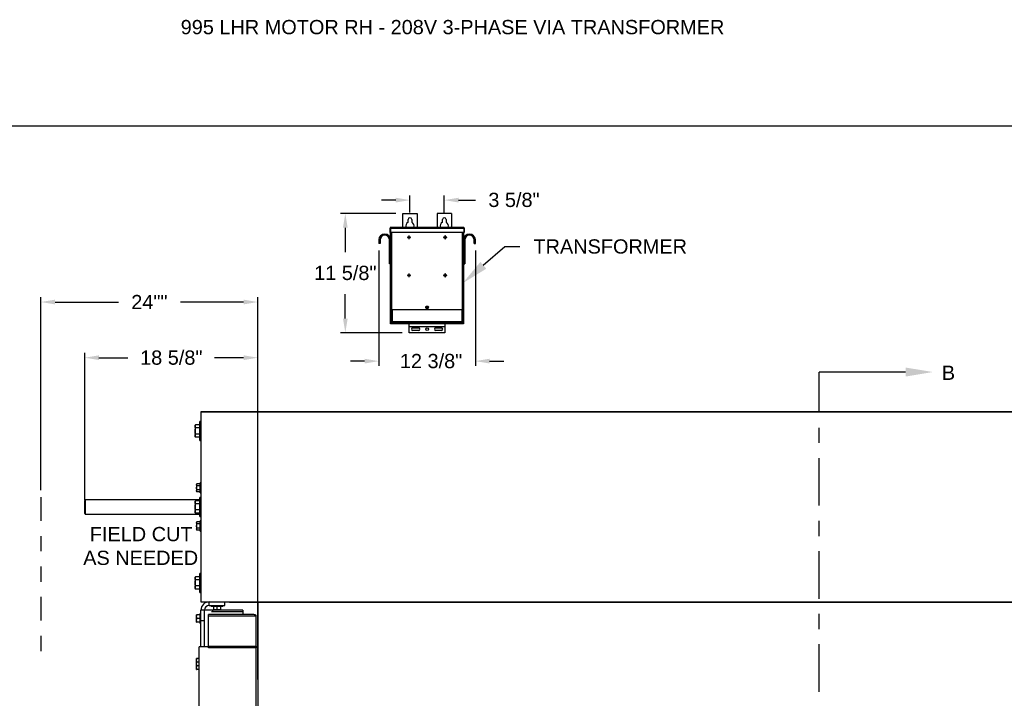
# Model space of a CAD drawing. Header units: inches. Extents: x 144.9 to 238.4, y 214.8 to 247.7.
# Tile 14 of 256: x 151.4 to 157.9, y 223.7 to 228.2. Entities that reach past the tile are written whole.
import ezdxf
from ezdxf import colors
from ezdxf.entities.mleader import LeaderData, LeaderLine
from ezdxf.math import Vec2, Vec3

# ---------------------------------------------------------------- set-up
doc = ezdxf.new("R2010")
doc.units = ezdxf.units.IN
doc.header["$LTSCALE"] = 0.25
doc.header["$MEASUREMENT"] = 0
doc.linetypes.add('CENTER', pattern=[2, 1.25, -0.25, 0.25, -0.25])
doc.linetypes.add('PHANTOM2', pattern=[1.25, 0.625, -0.125, 0.125, -0.125, 0.125, -0.125])
for name, color, linetype in [('208V 1-PHASE 60HZ VIA TRANSFORMER (190-207 RANGE)', 4, 'Continuous'), ('ANNOTATIONS', 1, 'Continuous'), ('HIDDEN', 6, 'PHANTOM2'), ('MOTOR RH', 7, 'Continuous'), ('SECTION CUTS', 6, 'CENTER')]:
    doc.layers.add(name, color=color, linetype=linetype)
doc.styles.add('ARIAL', font='arial.ttf', dxfattribs={"height": 0.09375})
doc.styles.get("Standard").update_dxf_attribs({"font": 'romans.shx'})
doc.dimstyles.new('STANDARD$0', dxfattribs={"dimtxt": 0.09375, "dimasz": 0.09375, "dimexe": 0.03125, "dimexo": 0.046875, "dimgap": 0.09, "dimtad": 0, "dimtih": 1, "dimtoh": 1, "dimdec": 4, "dimzin": 0, "dimdsep": 46, "dimtxsty": 'ARIAL', "dimcen": 0.09, "dimadec": 0, "dimazin": 0, "dimtfac": 1, "dimtdec": 4, "dimtofl": 0, "dimtmove": 0, "dimatfit": 1, "dimfxl": 1, "dimtolj": 1, "dimtzin": 0, "dimarcsym": 0})

# ---------------------------------------------------------------- blocks, each defined once
blk = doc.blocks.new('*D80')
at = {"layer": 'ANNOTATIONS', "color": 0, "lineweight": -2, "transparency": 16777216}
for p, q in [((151.8379, 225.0328), (151.8379, 225.9991)), ((152.9785, 223.8494), (152.9785, 225.9991)), ((151.9316, 225.9678), (152.1231, 225.9678)), ((152.8847, 225.9678), (152.6933, 225.9678))]:
    blk.add_line(p, q, dxfattribs=at)
at = {"layer": 'ANNOTATIONS', "color": 0, "transparency": 16777216}
for points in [[(151.9316, 225.9834), (151.9316, 225.9522), (151.8379, 225.9678)], [(152.8847, 225.9834), (152.8847, 225.9522), (152.9785, 225.9678)]]:
    blk.add_solid(points, dxfattribs=at)
at = {"layer": 'defpoints', "color": 0, "transparency": 16777216}
for p in [(151.8379, 225.9678), (151.8379, 224.9859), (152.9785, 223.8025)]:
    blk.add_point(p, dxfattribs=at)
at = {"layer": 'ANNOTATIONS', "color": 0, "transparency": 16777216, "insert": (152.4082, 225.9678), "char_height": 0.09375, "attachment_point": 5, "style": 'ARIAL'}
blk.add_mtext('\\A1;18 5/8"', dxfattribs=at)
blk = doc.blocks.new('*D82')
at = {"layer": 'ANNOTATIONS', "color": 0, "lineweight": -2, "transparency": 16777216}
for p, q in [((151.5495, 225.0968), (151.5495, 226.3654)), ((151.6433, 226.3342), (152.0597, 226.3342)), ((152.8847, 226.3342), (152.4683, 226.3342)), ((152.9785, 223.8494), (152.9785, 226.3654))]:
    blk.add_line(p, q, dxfattribs=at)
at = {"layer": 'ANNOTATIONS', "color": 0, "transparency": 16777216}
for points in [[(151.6433, 226.3498), (151.6433, 226.3185), (151.5495, 226.3342)], [(152.8847, 226.3498), (152.8847, 226.3185), (152.9785, 226.3342)]]:
    blk.add_solid(points, dxfattribs=at)
at = {"layer": 'defpoints', "color": 0, "transparency": 16777216}
for p in [(152.9785, 226.3342), (151.5495, 225.0499), (152.9785, 223.8025)]:
    blk.add_point(p, dxfattribs=at)
at = {"layer": 'ANNOTATIONS', "color": 0, "transparency": 16777216, "insert": (152.264, 226.3342), "char_height": 0.09375, "attachment_point": 5, "style": 'ARIAL'}
blk.add_mtext('\\A1;24""', dxfattribs=at)
blk = doc.blocks.new('*D119')
at = {"layer": 'ANNOTATIONS', "color": 0, "lineweight": -2, "transparency": 16777216}
for p, q in [((153.8859, 226.9166), (153.523, 226.9166)), ((153.5543, 226.8228), (153.5543, 226.6627)), ((153.5543, 226.2257), (153.5543, 226.3858)), ((153.9289, 226.132), (153.523, 226.132))]:
    blk.add_line(p, q, dxfattribs=at)
at = {"layer": 'ANNOTATIONS', "color": 0, "transparency": 16777216}
for points in [[(153.5387, 226.8228), (153.5699, 226.8228), (153.5543, 226.9166)], [(153.5387, 226.2257), (153.5699, 226.2257), (153.5543, 226.132)]]:
    blk.add_solid(points, dxfattribs=at)
at = {"layer": 'defpoints', "color": 0, "transparency": 16777216}
for p in [(153.9328, 226.9166), (153.5543, 226.132), (153.9758, 226.132)]:
    blk.add_point(p, dxfattribs=at)
at = {"layer": 'ANNOTATIONS', "color": 0, "transparency": 16777216, "insert": (153.5543, 226.5727), "char_height": 0.09375, "attachment_point": 2, "style": 'ARIAL'}
blk.add_mtext('\\A1;11 5/8"', dxfattribs=at)
blk = doc.blocks.new('*D120')
at = {"layer": 'ANNOTATIONS', "color": 0, "lineweight": -2, "transparency": 16777216}
for p, q in [((153.9797, 226.9244), (153.9797, 227.0361)), ((154.2062, 226.9244), (154.2062, 227.0361)), ((153.8859, 227.0049), (153.7922, 227.0049)), ((154.3, 227.0049), (154.412, 227.0049))]:
    blk.add_line(p, q, dxfattribs=at)
at = {"layer": 'ANNOTATIONS', "color": 0, "transparency": 16777216}
for points in [[(153.8859, 227.0205), (153.8859, 226.9892), (153.9797, 227.0049)], [(154.3, 227.0205), (154.3, 226.9892), (154.2062, 227.0049)]]:
    blk.add_solid(points, dxfattribs=at)
at = {"layer": 'defpoints', "color": 0, "transparency": 16777216}
for p in [(154.2062, 227.0049), (153.9797, 226.8775), (154.2062, 226.8775)]:
    blk.add_point(p, dxfattribs=at)
at = {"layer": 'ANNOTATIONS', "color": 0, "transparency": 16777216, "insert": (154.665, 227.0534), "char_height": 0.09375, "attachment_point": 2, "style": 'ARIAL'}
blk.add_mtext('\\A1;3 5/8"', dxfattribs=at)
blk = doc.blocks.new('*D121')
at = {"layer": 'ANNOTATIONS', "color": 0, "lineweight": -2, "transparency": 16777216}
for p, q in [((153.7752, 226.6725), (153.7752, 225.9139)), ((154.4107, 226.6725), (154.4107, 225.9139)), ((153.6815, 225.9452), (153.5877, 225.9452)), ((154.5044, 225.9452), (154.5982, 225.9452))]:
    blk.add_line(p, q, dxfattribs=at)
at = {"layer": 'ANNOTATIONS', "color": 0, "transparency": 16777216}
for points in [[(153.6815, 225.9608), (153.6815, 225.9296), (153.7752, 225.9452)], [(154.5044, 225.9608), (154.5044, 225.9296), (154.4107, 225.9452)]]:
    blk.add_solid(points, dxfattribs=at)
at = {"layer": 'defpoints', "color": 0, "transparency": 16777216}
for p in [(153.7752, 226.7194), (154.4107, 226.7194), (154.4107, 225.9452)]:
    blk.add_point(p, dxfattribs=at)
at = {"layer": 'ANNOTATIONS', "color": 0, "transparency": 16777216, "insert": (154.1191, 225.9452), "char_height": 0.09375, "attachment_point": 5, "style": 'ARIAL'}
blk.add_mtext('\\A1;12 3/8"', dxfattribs=at)

msp = doc.modelspace()

# ---------------------------------------------------------------- linework, layer by layer
at = {"layer": '208V 1-PHASE 60HZ VIA TRANSFORMER (190-207 RANGE)'}
for p, q in [((153.93281, 226.91657), (154.02656, 226.91657)), ((153.93281, 226.82581), (153.93281, 226.91657)), ((154.02656, 226.91657), (154.02656, 226.82581)), ((154.25312, 226.91657), (154.15937, 226.91657)), ((154.15937, 226.91657), (154.15937, 226.82581)), ((154.25312, 226.91657), (154.25312, 226.82581)), ((153.85273, 226.82148), (153.85273, 226.82193)), ((153.8549, 226.82581), (154.33103, 226.82581)), ((153.96796, 226.85924), (153.96796, 226.87751)), ((153.9914, 226.87751), (153.9914, 226.85924)), ((154.19453, 226.85924), (154.19453, 226.87751)), ((154.21796, 226.87751), (154.21796, 226.85924)), ((154.3332, 226.82193), (154.3332, 226.82148)), ((153.84879, 226.81969), (153.85178, 226.81969)), ((153.84879, 226.7926), (153.84879, 226.81969)), ((153.85178, 226.7926), (153.84879, 226.7926)), ((153.85178, 226.81969), (153.85178, 226.7926)), ((153.85222, 226.81969), (154.33371, 226.81969)), ((153.85222, 226.81969), (153.85222, 226.7926)), ((154.33371, 226.7926), (153.85222, 226.7926)), ((153.85273, 226.19001), (153.85273, 226.7926)), ((153.85884, 226.7926), (153.85884, 226.28376)), ((153.97233, 226.76181), (153.9636, 226.76181)), ((153.9636, 226.76181), (153.9636, 226.75883)), ((153.9636, 226.75883), (153.97233, 226.75883)), ((153.97233, 226.77054), (153.97233, 226.76181)), ((153.97532, 226.77054), (153.97233, 226.77054)), ((153.97233, 226.75883), (153.97233, 226.75009)), ((153.97532, 226.76181), (153.97532, 226.77054)), ((153.98405, 226.76181), (153.97532, 226.76181)), ((153.97532, 226.75009), (153.97532, 226.75883)), ((153.97532, 226.75883), (153.98405, 226.75883)), ((153.98405, 226.75883), (153.98405, 226.76181)), ((154.21061, 226.76181), (154.20188, 226.76181)), ((154.20188, 226.76181), (154.20188, 226.75883)), ((154.20188, 226.75883), (154.21061, 226.75883)), ((154.2136, 226.77054), (154.21061, 226.77054)), ((154.21061, 226.77054), (154.21061, 226.76181)), ((154.21061, 226.75883), (154.21061, 226.75009)), ((154.2136, 226.76181), (154.2136, 226.77054)), ((154.22233, 226.76181), (154.2136, 226.76181)), ((154.2136, 226.75883), (154.22233, 226.75883)), ((154.2136, 226.75009), (154.2136, 226.75883)), ((154.22233, 226.75883), (154.22233, 226.76181)), ((154.32709, 226.28376), (154.32709, 226.7926)), ((154.3332, 226.7926), (154.3332, 226.19001)), ((154.33371, 226.81969), (154.33371, 226.7926)), ((154.33714, 226.81969), (154.33415, 226.81969)), ((154.33415, 226.81969), (154.33415, 226.7926)), ((154.33415, 226.7926), (154.33714, 226.7926)), ((154.33714, 226.81969), (154.33714, 226.7926)), ((153.7827, 226.74313), (153.77523, 226.74313)), ((153.77523, 226.74313), (153.77523, 226.71938)), ((153.7827, 226.71938), (153.77523, 226.71938)), ((153.7827, 226.74313), (153.7827, 226.71938)), ((153.84525, 226.58657), (153.84525, 226.74313)), ((153.84525, 226.74313), (153.85273, 226.74313)), ((153.97233, 226.75009), (153.97532, 226.75009)), ((154.21061, 226.75009), (154.2136, 226.75009)), ((154.34067, 226.74313), (154.3332, 226.74313)), ((154.34067, 226.74313), (154.34067, 226.58657)), ((154.40322, 226.74313), (154.4107, 226.74313)), ((154.40322, 226.71938), (154.40322, 226.74313)), ((154.40322, 226.71938), (154.4107, 226.71938)), ((154.4107, 226.71938), (154.4107, 226.74313)), ((153.85273, 226.58657), (153.84525, 226.58657)), ((154.3332, 226.58657), (154.34067, 226.58657)), ((153.97233, 226.51119), (153.9636, 226.51119)), ((153.9636, 226.51119), (153.9636, 226.5082)), ((153.9636, 226.5082), (153.97233, 226.5082)), ((153.97532, 226.51992), (153.97233, 226.51992)), ((153.97233, 226.51992), (153.97233, 226.51119)), ((153.97233, 226.5082), (153.97233, 226.49947)), ((153.97233, 226.49947), (153.97532, 226.49947)), ((153.97532, 226.51119), (153.97532, 226.51992)), ((153.98405, 226.51119), (153.97532, 226.51119)), ((153.97532, 226.49947), (153.97532, 226.5082)), ((153.97532, 226.5082), (153.98405, 226.5082)), ((153.98405, 226.5082), (153.98405, 226.51119)), ((154.21061, 226.51119), (154.20188, 226.51119)), ((154.20188, 226.51119), (154.20188, 226.5082)), ((154.20188, 226.5082), (154.21061, 226.5082)), ((154.21061, 226.51992), (154.21061, 226.51119)), ((154.2136, 226.51992), (154.21061, 226.51992)), ((154.21061, 226.5082), (154.21061, 226.49947)), ((154.21061, 226.49947), (154.2136, 226.49947)), ((154.2136, 226.51119), (154.2136, 226.51992)), ((154.22233, 226.51119), (154.2136, 226.51119)), ((154.2136, 226.49947), (154.2136, 226.5082)), ((154.2136, 226.5082), (154.22233, 226.5082)), ((154.22233, 226.5082), (154.22233, 226.51119)), ((154.09882, 226.30524), (154.0871, 226.30524)), ((154.3332, 226.28376), (153.85273, 226.28376)), ((153.85572, 226.28376), (153.85572, 226.19001)), ((153.85572, 226.27836), (153.85798, 226.27836)), ((153.85798, 226.28376), (153.85798, 226.20621)), ((153.8619, 226.28376), (153.8619, 226.20621)), ((154.0871, 226.29352), (154.09882, 226.29352)), ((154.32403, 226.20621), (154.32403, 226.28376)), ((154.32795, 226.20621), (154.32795, 226.28376)), ((154.32795, 226.27836), (154.33021, 226.27836)), ((154.33021, 226.19001), (154.33021, 226.28376)), ((153.85273, 226.20563), (153.85572, 226.20563)), ((154.3332, 226.19001), (153.85273, 226.19001)), ((153.85798, 226.20621), (154.32795, 226.20621)), ((153.85859, 226.20188), (153.85859, 226.20423)), ((153.85884, 226.19001), (153.85884, 226.20047)), ((153.85953, 226.20316), (153.85953, 226.20188)), ((153.86096, 226.20228), (153.86096, 226.20621)), ((153.86096, 226.20228), (154.32496, 226.20228)), ((153.86265, 226.19876), (153.86265, 226.19782)), ((153.86265, 226.19876), (154.32328, 226.19876)), ((153.86265, 226.19782), (154.32328, 226.19782)), ((153.88831, 226.20228), (153.88831, 226.19876)), ((153.94694, 226.20188), (153.88831, 226.20188)), ((153.92741, 226.20174), (153.92741, 226.19876)), ((153.92741, 226.20174), (154.03977, 226.20174)), ((153.94694, 226.20228), (153.94694, 226.20174)), ((153.97578, 226.13196), (153.97578, 226.19001)), ((154.21015, 226.17179), (153.97578, 226.17179)), ((153.98359, 226.20228), (153.98359, 226.19876)), ((154.02024, 226.20174), (154.02024, 226.20228)), ((154.16569, 226.20188), (154.02024, 226.20188)), ((154.03977, 226.19876), (154.03977, 226.20174)), ((154.14616, 226.20174), (154.14616, 226.19876)), ((154.14616, 226.20174), (154.25852, 226.20174)), ((154.16569, 226.20228), (154.16569, 226.20174)), ((154.20234, 226.20228), (154.20234, 226.19876)), ((154.21015, 226.19001), (154.21015, 226.13196)), ((154.23899, 226.20174), (154.23899, 226.20228)), ((154.29762, 226.20188), (154.23899, 226.20188)), ((154.25852, 226.19876), (154.25852, 226.20174)), ((154.29762, 226.19876), (154.29762, 226.20228)), ((154.30195, 226.20228), (154.30195, 226.19876)), ((154.30195, 226.19782), (154.30195, 226.19001)), ((154.32328, 226.19876), (154.32328, 226.19782)), ((154.32496, 226.20621), (154.32496, 226.20228)), ((154.3264, 226.20316), (154.3264, 226.20188)), ((154.32709, 226.20047), (154.32709, 226.19001)), ((154.32734, 226.20188), (154.32734, 226.20423)), ((154.33021, 226.20563), (154.3332, 226.20563)), ((154.21015, 226.1709), (153.97578, 226.1709)), ((154.21015, 226.13196), (153.97578, 226.13196)), ((153.99921, 226.16419), (154.03632, 226.16419)), ((154.03632, 226.14661), (153.99921, 226.14661)), ((154.1496, 226.16419), (154.18671, 226.16419)), ((154.18671, 226.14661), (154.1496, 226.14661))]:
    msp.add_line(p, q, dxfattribs=at)
for centre, radius in [((154.09296, 226.29938), 0.00586), ((154.09296, 226.1554), 0.00879)]:
    msp.add_circle(centre, radius, dxfattribs=at)
for centre, radius, start, end in [((153.97968, 226.87751), 0.01172, 0, 180), ((154.20625, 226.87751), 0.01172, 0, 180), ((153.97968, 226.83454), 0.02734, 115.376934, 198.621435), ((153.97968, 226.83454), 0.02734, 341.378539, 64.623033), ((154.20625, 226.83454), 0.02734, 115.376934, 198.621435), ((154.20625, 226.83454), 0.02734, 341.378539, 64.623033), ((153.81398, 226.74313), 0.03875, 0, 180), ((153.81398, 226.74313), 0.03128, 0, 180), ((154.37195, 226.74313), 0.03875, 0, 180), ((154.37195, 226.74313), 0.03127, 0, 180), ((154.0871, 226.29938), 0.00586, 90, 270), ((154.09882, 226.29938), 0.00586, 270, 90), ((153.86265, 226.20188), 0.00406, 180, 270), ((153.86265, 226.20188), 0.00313, 180, 270), ((154.32328, 226.20188), 0.00313, 270, 0), ((154.32328, 226.20188), 0.00406, 270, 0), ((153.99921, 226.1554), 0.00879, 90, 270), ((154.03632, 226.1554), 0.00879, 270, 90), ((154.1496, 226.1554), 0.00879, 90, 270), ((154.18671, 226.1554), 0.00879, 270, 90)]:
    msp.add_arc(centre, radius, start, end, dxfattribs=at)
for points, knots in [([(153.8549, 226.82581), (153.8541, 226.82581), (153.8533, 226.82565), (153.85182, 226.82504), (153.85115, 226.82458), (153.85001, 226.82345), (153.84956, 226.82277), (153.84895, 226.82129), (153.84879, 226.82049), (153.84879, 226.81969)], [0, 0, 0, 0, 0.25, 0.25, 0.5, 0.5, 0.75, 0.75, 1, 1, 1, 1]), ([(153.85289, 226.82204), (153.85282, 226.82199), (153.85241, 226.82173), (153.85193, 226.8209), (153.85183, 226.8201), (153.85178, 226.81969)], [0, 0, 0, 0, 0.0891638, 0.5445851, 1, 1, 1, 1]), ([(153.85222, 226.81969), (153.85244, 226.82049), (153.85267, 226.82129), (153.85311, 226.82277), (153.85334, 226.82345), (153.85378, 226.82458), (153.85401, 226.82504), (153.85445, 226.82565), (153.85468, 226.82581), (153.8549, 226.82581)], [0, 0, 0, 0, 0.25, 0.25, 0.5, 0.5, 0.75, 0.75, 1, 1, 1, 1]), ([(154.33103, 226.82581), (154.33125, 226.82581), (154.33147, 226.82565), (154.33192, 226.82504), (154.33214, 226.82458), (154.33259, 226.82345), (154.33282, 226.82277), (154.33326, 226.82129), (154.33349, 226.82049), (154.33371, 226.81969)], [0, 0, 0, 0, 0.25, 0.25, 0.5, 0.5, 0.75, 0.75, 1, 1, 1, 1]), ([(154.33714, 226.81969), (154.33714, 226.82049), (154.33698, 226.82129), (154.33637, 226.82277), (154.33591, 226.82345), (154.33478, 226.82458), (154.33411, 226.82504), (154.33263, 226.82565), (154.33183, 226.82581), (154.33103, 226.82581)], [0, 0, 0, 0, 0.25, 0.25, 0.5, 0.5, 0.75, 0.75, 1, 1, 1, 1]), ([(154.33415, 226.81969), (154.3341, 226.8201), (154.334, 226.8209), (154.33352, 226.82173), (154.33311, 226.82199), (154.33304, 226.82204)], [0, 0, 0, 0, 0.4554149, 0.9108362, 1, 1, 1, 1]), ([(153.8619, 226.20621), (153.86139, 226.20624), (153.86087, 226.20628), (153.85993, 226.20635), (153.85949, 226.20639), (153.85876, 226.20646), (153.85847, 226.2065), (153.85808, 226.20657), (153.85798, 226.20661), (153.85798, 226.20665)], [0, 0, 0, 0, 0.25, 0.25, 0.5, 0.5, 0.75, 0.75, 1, 1, 1, 1]), ([(153.85798, 226.20621), (153.85804, 226.20569), (153.85815, 226.20466), (153.85907, 226.20338), (153.86007, 226.2026), (153.86077, 226.2025), (153.86096, 226.20247)], [0, 0, 0, 0, 0.2962227, 0.5924445, 0.8886662, 1, 1, 1, 1]), ([(154.32795, 226.20665), (154.32795, 226.20661), (154.32785, 226.20657), (154.32746, 226.2065), (154.32717, 226.20646), (154.32644, 226.20639), (154.326, 226.20635), (154.32505, 226.20628), (154.32454, 226.20624), (154.32403, 226.20621)], [0, 0, 0, 0, 0.25, 0.25, 0.5, 0.5, 0.75, 0.75, 1, 1, 1, 1]), ([(154.32496, 226.20247), (154.32516, 226.2025), (154.32585, 226.2026), (154.32686, 226.20338), (154.32778, 226.20466), (154.32789, 226.20569), (154.32795, 226.20621)], [0, 0, 0, 0, 0.1113338, 0.4075555, 0.7037773, 1, 1, 1, 1])]:
    msp.add_open_spline(points, degree=3, knots=knots, dxfattribs=at)
at = {"layer": 'defpoints'}
msp.add_lwpolyline([(165.72268, 214.75854), (144.92558, 214.75854), (144.92558, 227.49365), (165.72268, 227.49365)], close=True, dxfattribs=at)
at = {"layer": 'HIDDEN'}
msp.add_line((151.54952, 225.0499), (151.54952, 224.01921), dxfattribs=at)
at = {"layer": 'MOTOR RH'}
for p, q in [((152.60348, 225.61294), (158.4018, 225.61294)), ((152.60348, 225.61088), (158.4018, 225.61088)), ((152.60348, 225.61088), (152.60348, 224.36088)), ((152.56762, 225.52647), (152.56448, 225.52104)), ((152.59723, 225.52647), (152.56762, 225.52647)), ((152.60348, 225.54838), (152.59723, 225.54838)), ((152.59723, 225.42338), (152.59723, 225.54838)), ((152.56448, 225.52104), (152.56448, 225.45072)), ((152.59723, 225.50618), (152.56762, 225.50618)), ((152.59723, 225.46558), (152.56762, 225.46558)), ((152.56448, 225.45072), (152.56762, 225.44529)), ((152.59723, 225.44529), (152.56762, 225.44529)), ((152.59723, 225.42338), (152.60348, 225.42338)), ((152.57689, 225.13843), (152.57479, 225.13481)), ((152.57479, 225.13481), (152.57479, 225.08793)), ((152.59754, 225.13843), (152.57689, 225.13843)), ((152.60348, 225.14456), (152.59754, 225.14456)), ((152.59754, 225.07818), (152.59754, 225.14456)), ((152.57479, 225.08793), (152.57689, 225.0843)), ((152.59754, 225.1249), (152.57689, 225.1249)), ((152.59754, 225.09784), (152.57689, 225.09784)), ((152.59754, 225.0843), (152.57689, 225.0843)), ((152.59754, 225.07818), (152.60348, 225.07818)), ((151.84176, 225.03269), (151.83786, 225.02879)), ((151.83786, 224.94297), (151.83786, 225.02879)), ((152.59723, 225.03269), (151.84176, 225.03269)), ((151.84176, 225.03269), (151.84176, 224.93907)), ((152.56762, 225.02647), (152.56448, 225.02104)), ((152.56448, 225.02104), (152.56448, 224.95072)), ((152.59723, 225.02647), (152.56762, 225.02647)), ((152.59723, 225.00618), (152.56762, 225.00618)), ((152.60348, 225.04838), (152.59723, 225.04838)), ((152.59723, 224.92338), (152.59723, 225.04838)), ((151.83786, 224.94297), (151.84176, 224.93907)), ((152.56448, 224.95072), (152.56762, 224.94529)), ((152.59723, 224.96558), (152.56762, 224.96558)), ((152.59723, 224.94529), (152.56762, 224.94529)), ((151.84176, 224.93907), (152.59723, 224.93907)), ((152.57689, 224.88745), (152.57479, 224.88383)), ((152.57479, 224.88383), (152.57479, 224.83695)), ((152.59754, 224.88745), (152.57689, 224.88745)), ((152.59723, 224.92338), (152.60348, 224.92338)), ((152.60348, 224.89358), (152.59754, 224.89358)), ((152.59754, 224.8272), (152.59754, 224.89358)), ((152.57479, 224.83695), (152.57689, 224.83333)), ((152.59754, 224.87392), (152.57689, 224.87392)), ((152.59754, 224.84686), (152.57689, 224.84686)), ((152.59754, 224.83333), (152.57689, 224.83333)), ((152.59754, 224.8272), (152.60348, 224.8272)), ((152.56762, 224.52647), (152.56448, 224.52104)), ((152.56448, 224.52104), (152.56448, 224.45072)), ((152.59723, 224.52647), (152.56762, 224.52647)), ((152.59723, 224.50618), (152.56762, 224.50618)), ((152.60348, 224.54838), (152.59723, 224.54838)), ((152.59723, 224.42338), (152.59723, 224.54838)), ((152.56448, 224.45072), (152.56762, 224.44529)), ((152.59723, 224.46558), (152.56762, 224.46558)), ((152.59723, 224.44529), (152.56762, 224.44529)), ((152.59723, 224.42338), (152.60348, 224.42338)), ((152.60348, 224.36088), (158.4018, 224.36088)), ((152.65817, 224.33744), (152.65817, 224.36088)), ((152.75973, 224.33744), (152.75973, 224.36088)), ((152.79098, 224.35882), (152.79098, 224.36088)), ((152.79098, 224.35882), (158.2143, 224.35882)), ((152.97848, 224.35882), (152.97848, 220.92749)), ((152.87932, 224.30619), (152.60348, 224.30619)), ((152.60348, 224.06424), (152.60348, 224.30619)), ((152.62692, 224.06424), (152.62692, 224.30619)), ((152.65817, 224.33744), (152.75973, 224.33744)), ((152.66989, 224.33744), (152.66989, 224.33119)), ((152.74801, 224.33119), (152.66989, 224.33119)), ((152.67379, 224.29838), (152.87932, 224.29838)), ((152.68161, 224.29838), (152.68161, 224.30619)), ((152.68551, 224.33119), (152.68551, 224.31054)), ((152.68551, 224.30844), (152.73239, 224.30844)), ((152.70895, 224.33119), (152.70895, 224.31054)), ((152.73239, 224.33119), (152.73239, 224.31054)), ((152.74801, 224.33119), (152.74801, 224.33744)), ((152.87932, 224.30619), (152.87932, 224.27781)), ((152.57479, 224.22807), (152.57479, 224.27494)), ((152.59754, 224.27494), (152.57689, 224.27494)), ((152.59754, 224.2515), (152.57689, 224.2515)), ((152.59754, 224.22807), (152.57689, 224.22807)), ((152.60348, 224.28469), (152.59754, 224.28469)), ((152.59754, 224.21832), (152.59754, 224.28469)), ((152.62692, 224.23588), (152.60348, 224.23588)), ((152.94332, 224.27781), (152.65426, 224.27781)), ((152.65426, 224.05873), (152.65426, 224.27781)), ((152.65426, 224.2698), (152.96676, 224.2698)), ((152.96676, 220.30619), (152.96676, 224.2698)), ((152.59754, 224.21832), (152.60348, 224.21832)), ((152.59176, 220.30619), (152.59176, 224.06424)), ((152.65426, 224.06424), (152.59176, 224.06424)), ((152.65426, 224.06942), (152.96676, 224.06942)), ((152.96676, 224.05873), (152.65426, 224.05873)), ((152.96676, 224.06942), (152.96676, 224.06415)), ((152.96676, 224.06415), (152.96676, 224.05873)), ((152.57479, 223.91557), (152.57479, 223.98782)), ((152.59176, 223.98782), (152.57689, 223.98782)), ((152.57689, 223.939), (152.57637, 223.94094)), ((152.59176, 223.96438), (152.57689, 223.96438)), ((152.59176, 223.94094), (152.57689, 223.94094)), ((152.59176, 223.939), (152.57689, 223.939)), ((152.59176, 223.91557), (152.57689, 223.91557))]:
    msp.add_line(p, q, dxfattribs=at)
at = {"layer": 'MOTOR RH', "flags": 128}
msp.add_lwpolyline([(152.96676, 224.2698), (152.96631, 224.27136), (152.96498, 224.27286), (152.96281, 224.27425), (152.9599, 224.27546), (152.95635, 224.27646), (152.95229, 224.2772), (152.9479, 224.27766), (152.94332, 224.27781)], dxfattribs=at)
at = {"layer": 'MOTOR RH'}
for radius in [0.05469, 0.03125]:
    msp.add_arc((152.65817, 224.30619), radius, 90, 180, dxfattribs=at)
msp.add_ellipse((152.94332, 224.06424), major_axis=(0.02344, 0), ratio=0.176327, start_param=6.2629276, end_param=6.2832609, dxfattribs=at)
for points, knots in [([(152.56448, 225.51633), (152.56448, 225.51657), (152.56451, 225.51839), (152.5652, 225.52182), (152.56681, 225.52491), (152.56762, 225.52647)], [0, 0, 0, 0, 0.0701027, 0.5307909, 1, 1, 1, 1]), ([(152.56762, 225.50618), (152.56674, 225.50783), (152.56497, 225.51115), (152.56465, 225.51459), (152.56448, 225.51633)], [0, 0, 0, 0, 0.495458, 1, 1, 1, 1]), ([(152.56448, 225.48588), (152.56452, 225.48746), (152.56462, 225.49166), (152.56559, 225.49849), (152.56694, 225.50361), (152.56762, 225.50618)], [0, 0, 0, 0, 0.2297304, 0.61267, 1, 1, 1, 1]), ([(152.56762, 225.46558), (152.56724, 225.46696), (152.56615, 225.47094), (152.56481, 225.4777), (152.56459, 225.48314), (152.56448, 225.48588)], [0, 0, 0, 0, 0.2083045, 0.6015254, 1, 1, 1, 1]), ([(152.56448, 225.45543), (152.56448, 225.45567), (152.56451, 225.4575), (152.5652, 225.46093), (152.56681, 225.46402), (152.56762, 225.46558)], [0, 0, 0, 0, 0.0701027, 0.5307909, 1, 1, 1, 1]), ([(152.56762, 225.44529), (152.56674, 225.44693), (152.56497, 225.45026), (152.56465, 225.4537), (152.56448, 225.45543)], [0, 0, 0, 0, 0.495458, 1, 1, 1, 1]), ([(152.57479, 225.13167), (152.5748, 225.13183), (152.57481, 225.13304), (152.57527, 225.13533), (152.57635, 225.13739), (152.57689, 225.13843)], [0, 0, 0, 0, 0.0700919, 0.5307854, 1, 1, 1, 1]), ([(152.57689, 225.1249), (152.5763, 225.126), (152.57512, 225.12822), (152.5749, 225.13051), (152.57479, 225.13167)], [0, 0, 0, 0, 0.49545796, 1, 1, 1, 1]), ([(152.57479, 225.11137), (152.57482, 225.1125), (152.57493, 225.11708), (152.57604, 225.12154), (152.57689, 225.1249)], [0, 0, 0, 0, 0.2463063, 1, 1, 1, 1]), ([(152.57689, 225.09784), (152.5766, 225.09885), (152.57537, 225.10326), (152.57505, 225.10784), (152.57479, 225.11137)], [0, 0, 0, 0, 0.2293621, 1, 1, 1, 1]), ([(152.57479, 225.09107), (152.5748, 225.09123), (152.57481, 225.09245), (152.57527, 225.09474), (152.57635, 225.0968), (152.57689, 225.09784)], [0, 0, 0, 0, 0.0700919, 0.5307854, 1, 1, 1, 1]), ([(152.57689, 225.0843), (152.5763, 225.0854), (152.57512, 225.08762), (152.5749, 225.08991), (152.57479, 225.09107)], [0, 0, 0, 0, 0.495458, 1, 1, 1, 1]), ([(152.56448, 225.01633), (152.56448, 225.01657), (152.56451, 225.01839), (152.5652, 225.02182), (152.56681, 225.02491), (152.56762, 225.02647)], [0, 0, 0, 0, 0.0701027, 0.5307909, 1, 1, 1, 1]), ([(152.56762, 225.00618), (152.56674, 225.00783), (152.56497, 225.01115), (152.56465, 225.01459), (152.56448, 225.01633)], [0, 0, 0, 0, 0.495458, 1, 1, 1, 1]), ([(152.56448, 224.98588), (152.56452, 224.98746), (152.56462, 224.99166), (152.56559, 224.99849), (152.56694, 225.00361), (152.56762, 225.00618)], [0, 0, 0, 0, 0.2297304, 0.61267, 1, 1, 1, 1]), ([(152.56762, 224.96558), (152.56724, 224.96696), (152.56615, 224.97094), (152.56481, 224.9777), (152.56459, 224.98314), (152.56448, 224.98588)], [0, 0, 0, 0, 0.2083045, 0.6015254, 1, 1, 1, 1]), ([(152.56448, 224.95543), (152.56448, 224.95567), (152.56451, 224.9575), (152.5652, 224.96093), (152.56681, 224.96402), (152.56762, 224.96558)], [0, 0, 0, 0, 0.0701027, 0.5307909, 1, 1, 1, 1]), ([(152.56762, 224.94529), (152.56674, 224.94693), (152.56497, 224.95026), (152.56465, 224.9537), (152.56448, 224.95543)], [0, 0, 0, 0, 0.495458, 1, 1, 1, 1]), ([(152.57479, 224.88069), (152.5748, 224.88085), (152.57481, 224.88206), (152.57527, 224.88435), (152.57635, 224.88641), (152.57689, 224.88745)], [0, 0, 0, 0, 0.0700919, 0.5307854, 1, 1, 1, 1]), ([(152.57689, 224.87392), (152.5763, 224.87502), (152.57512, 224.87724), (152.5749, 224.87953), (152.57479, 224.88069)], [0, 0, 0, 0, 0.495458, 1, 1, 1, 1]), ([(152.57479, 224.86039), (152.57482, 224.86152), (152.57493, 224.8661), (152.57604, 224.87056), (152.57689, 224.87392)], [0, 0, 0, 0, 0.2463063, 1, 1, 1, 1]), ([(152.57689, 224.84686), (152.5766, 224.84787), (152.57537, 224.85228), (152.57505, 224.85686), (152.57479, 224.86039)], [0, 0, 0, 0, 0.2293621, 1, 1, 1, 1]), ([(152.57479, 224.84009), (152.5748, 224.84025), (152.57481, 224.84147), (152.57527, 224.84376), (152.57635, 224.84582), (152.57689, 224.84686)], [0, 0, 0, 0, 0.0700919, 0.5307854, 1, 1, 1, 1]), ([(152.57689, 224.83333), (152.5763, 224.83443), (152.57512, 224.83664), (152.5749, 224.83894), (152.57479, 224.84009)], [0, 0, 0, 0, 0.495458, 1, 1, 1, 1]), ([(152.56448, 224.51633), (152.56448, 224.51657), (152.56451, 224.51839), (152.5652, 224.52182), (152.56681, 224.52491), (152.56762, 224.52647)], [0, 0, 0, 0, 0.0701027, 0.5307909, 1, 1, 1, 1]), ([(152.56762, 224.50618), (152.56674, 224.50783), (152.56497, 224.51115), (152.56465, 224.51459), (152.56448, 224.51633)], [0, 0, 0, 0, 0.495458, 1, 1, 1, 1]), ([(152.56448, 224.48588), (152.56452, 224.48746), (152.56462, 224.49166), (152.56559, 224.49849), (152.56694, 224.50361), (152.56762, 224.50618)], [0, 0, 0, 0, 0.2297304, 0.61267, 1, 1, 1, 1]), ([(152.56762, 224.46558), (152.56724, 224.46696), (152.56615, 224.47094), (152.56481, 224.4777), (152.56459, 224.48314), (152.56448, 224.48588)], [0, 0, 0, 0, 0.2083045, 0.6015254, 1, 1, 1, 1]), ([(152.56448, 224.45543), (152.56448, 224.45567), (152.56451, 224.4575), (152.5652, 224.46093), (152.56681, 224.46402), (152.56762, 224.46558)], [0, 0, 0, 0, 0.0701027, 0.5307909, 1, 1, 1, 1]), ([(152.56762, 224.44529), (152.56674, 224.44693), (152.56497, 224.45026), (152.56465, 224.4537), (152.56448, 224.45543)], [0, 0, 0, 0, 0.495458, 1, 1, 1, 1]), ([(152.69723, 224.30844), (152.69695, 224.30844), (152.69485, 224.30846), (152.69088, 224.30892), (152.68731, 224.30999), (152.68551, 224.31054)], [0, 0, 0, 0, 0.0700919, 0.5307854, 1, 1, 1, 1]), ([(152.68551, 224.31054), (152.68551, 224.30969), (152.68551, 224.30857), (152.68551, 224.30847), (152.68551, 224.30844)], [0, 0, 0, 0, 0.75369373, 1, 1, 1, 1]), ([(152.70895, 224.31054), (152.70705, 224.30995), (152.70321, 224.30877), (152.69923, 224.30855), (152.69723, 224.30844)], [0, 0, 0, 0, 0.49545796, 1, 1, 1, 1]), ([(152.72067, 224.30844), (152.72039, 224.30844), (152.71829, 224.30846), (152.71432, 224.30892), (152.71075, 224.30999), (152.70895, 224.31054)], [0, 0, 0, 0, 0.0700919, 0.5307854, 1, 1, 1, 1]), ([(152.73239, 224.31054), (152.73048, 224.30995), (152.72664, 224.30877), (152.72267, 224.30855), (152.72067, 224.30844)], [0, 0, 0, 0, 0.495458, 1, 1, 1, 1]), ([(152.73239, 224.30844), (152.73239, 224.30847), (152.73239, 224.30857), (152.73239, 224.30969), (152.73239, 224.31054)], [0, 0, 0, 0, 0.24630627, 1, 1, 1, 1]), ([(152.57479, 224.26322), (152.5748, 224.2635), (152.57481, 224.26561), (152.57527, 224.26957), (152.57635, 224.27314), (152.57689, 224.27494)], [0, 0, 0, 0, 0.0700919, 0.5307854, 1, 1, 1, 1]), ([(152.57689, 224.27494), (152.57604, 224.27494), (152.57493, 224.27494), (152.57482, 224.27494), (152.57479, 224.27494)], [0, 0, 0, 0, 0.7536937, 1, 1, 1, 1]), ([(152.57689, 224.2515), (152.5763, 224.25341), (152.57512, 224.25725), (152.5749, 224.26122), (152.57479, 224.26322)], [0, 0, 0, 0, 0.495458, 1, 1, 1, 1]), ([(152.57479, 224.23979), (152.5748, 224.24006), (152.57481, 224.24217), (152.57527, 224.24613), (152.57635, 224.2497), (152.57689, 224.2515)], [0, 0, 0, 0, 0.0700919, 0.5307854, 1, 1, 1, 1]), ([(152.57689, 224.22807), (152.5763, 224.22997), (152.57512, 224.23381), (152.5749, 224.23778), (152.57479, 224.23979)], [0, 0, 0, 0, 0.495458, 1, 1, 1, 1]), ([(152.57479, 224.22807), (152.57482, 224.22807), (152.57493, 224.22807), (152.57604, 224.22807), (152.57689, 224.22807)], [0, 0, 0, 0, 0.2463063, 1, 1, 1, 1]), ([(152.57479, 223.9761), (152.5748, 223.97638), (152.57481, 223.97848), (152.57527, 223.98245), (152.57635, 223.98602), (152.57689, 223.98782)], [0, 0, 0, 0, 0.0700919, 0.5307854, 1, 1, 1, 1]), ([(152.57689, 223.98782), (152.57604, 223.98782), (152.57493, 223.98782), (152.57482, 223.98782), (152.57479, 223.98782)], [0, 0, 0, 0, 0.7536937, 1, 1, 1, 1]), ([(152.57689, 223.96438), (152.5763, 223.96628), (152.57512, 223.97012), (152.5749, 223.9741), (152.57479, 223.9761)], [0, 0, 0, 0, 0.49545796, 1, 1, 1, 1]), ([(152.57479, 223.95266), (152.5748, 223.95294), (152.57481, 223.95504), (152.57527, 223.95901), (152.57635, 223.96258), (152.57689, 223.96438)], [0, 0, 0, 0, 0.07009191, 0.5307854, 1, 1, 1, 1]), ([(152.57689, 223.94094), (152.5763, 223.94285), (152.57512, 223.94669), (152.5749, 223.95066), (152.57479, 223.95266)], [0, 0, 0, 0, 0.495458, 1, 1, 1, 1]), ([(152.57479, 223.94094), (152.57482, 223.94094), (152.57493, 223.94094), (152.57604, 223.94094), (152.57689, 223.94094)], [0, 0, 0, 0, 0.2463063, 1, 1, 1, 1]), ([(152.57479, 223.92729), (152.5748, 223.92756), (152.57481, 223.92967), (152.57527, 223.93363), (152.57635, 223.9372), (152.57689, 223.939)], [0, 0, 0, 0, 0.07009191, 0.5307854, 1, 1, 1, 1]), ([(152.57689, 223.91557), (152.5763, 223.91747), (152.57512, 223.92131), (152.5749, 223.92528), (152.57479, 223.92729)], [0, 0, 0, 0, 0.495458, 1, 1, 1, 1]), ([(152.57479, 223.91557), (152.57482, 223.91557), (152.57493, 223.91557), (152.57604, 223.91557), (152.57689, 223.91557)], [0, 0, 0, 0, 0.24630627, 1, 1, 1, 1])]:
    msp.add_open_spline(points, degree=3, knots=knots, dxfattribs=at)
at = {"layer": 'SECTION CUTS'}
msp.add_line((156.67469, 220.0943), (156.67469, 225.87345), dxfattribs=at)

# ---------------------------------------------------------------- texts
at = {"layer": 'ANNOTATIONS', "insert": (152.47022, 228.19059), "char_height": 0.09375, "width": 6.6097632, "attachment_point": 1, "line_spacing_factor": 0.86134, "style": 'ARIAL'}
msp.add_mtext('995 LHR MOTOR RH - 208V 3-PHASE VIA TRANSFORMER', dxfattribs=at)
at = {"layer": 'ANNOTATIONS', "insert": (151.78553, 224.85375), "char_height": 0.09375, "width": 0.8354983, "attachment_point": 1, "style": 'ARIAL'}
msp.add_mtext('\\pi0.08607;FIELD CUT \\P\\pi0.04278;AS NEEDED', dxfattribs=at)
at = {"layer": 'SECTION CUTS', "style": 'ARIAL'}
msp.add_text('B', height=0.09375, dxfattribs=at).set_placement((157.48272, 225.82175))

# ---------------------------------------------------------------- dimensions: what is measured, and where the dimension line sits
at = {"layer": 'ANNOTATIONS'}
for base, p1, p2, text, picture, middle in [((154.20625, 227.00486), (153.97968, 226.87751), (154.20625, 226.87751), '3 5/8"', '*D120', (154.66504, 227.00486)), ((154.4107, 225.9452), (153.77523, 226.71938), (154.4107, 226.71938), '12 3/8"', '*D121', (154.11914, 225.9452)), ((152.97848, 226.33417), (151.54952, 225.0499), (152.97848, 223.80249), '24""', '*D82', (152.264, 226.33417)), ((151.83786, 225.96781), (152.97848, 223.80249), (151.83786, 224.98588), '18 5/8"', '*D80', (152.40817, 225.96781))]:
    dim = msp.add_linear_dim(base=base, p1=p1, p2=p2, text=text, dimstyle='STANDARD$0', dxfattribs=at)
    dim.commit()
    dim.dimension.update_dxf_attribs({"geometry": picture, "text_midpoint": middle, "dimtype": 160})
dim = msp.add_linear_dim(base=(153.55429, 226.13196), p1=(153.93281, 226.91657), p2=(153.97578, 226.13196), angle=90, text='11 5/8"', dimstyle='STANDARD$0', dxfattribs=at)
dim.commit()
dim.dimension.update_dxf_attribs({"geometry": '*D119', "text_midpoint": (153.55429, 226.52426), "dimtype": 160})

# ---------------------------------------------------------------- leaders
ml = msp.add_multileader_mtext('Standard', dxfattribs=at)
ml.set_content('TRANSFORMER', color=256, style='ARIAL')
ml.set_leader_properties()
ml.build(insert=Vec2(0, 0))
ml.multileader.update_dxf_attribs({"dogleg_length": 0.36, "arrow_head_size": 0.18})
ctx = ml.context
ctx.base_point, ctx.char_height, ctx.arrow_head_size, ctx.landing_gap_size, ctx.plane_origin = Vec3(154.70331, 226.6991), 0.09375, 0.18, 0.09, Vec3(154.33059, 226.34092)
notes = []
notes.append((ctx, [(0, (1, 1, 0), (154.60535, 226.6991), (1, 0), 0.09796, [(0, [(154.32709, 226.45793)], 0, [])])]))
ctx.mtext.insert, ctx.mtext.flow_direction = Vec3(154.79331, 226.74677), 5
at = {"layer": 'SECTION CUTS'}
ml = msp.add_multileader_mtext('Standard', dxfattribs=at)
ml.set_content('', color=256)
ml.set_leader_properties()
ml.build(insert=Vec2(0, 0))
ml.multileader.update_dxf_attribs({"dogleg_length": 0, "arrow_head_size": 0.18})
ctx = ml.context
ctx.base_point, ctx.char_height, ctx.arrow_head_size, ctx.landing_gap_size, ctx.plane_origin, ctx.plane_x_axis, ctx.plane_y_axis = Vec3(156.67469, 225.87345), 0.18, 0.18, 0, Vec3(157.42421, 225.87345), Vec3(0, 1), Vec3(-1, 0)
notes.append((ctx, [(0, (1, 1, 0), (156.67469, 225.87345), (1, 0), 0, [(0, [(157.42421, 225.87345)], 0, [])])]))
ctx.mtext.insert, ctx.mtext.text_direction, ctx.mtext.rotation, ctx.mtext.flow_direction = Vec3(156.58469, 225.87345), Vec3(0, 1), 1.5707963, 5
for ctx, leaders in notes:
    for number, flags, end, landing, length, lines in leaders:
        leader = LeaderData()
        leader.index, (leader.has_last_leader_line, leader.has_dogleg_vector, leader.attachment_direction) = number, flags
        leader.last_leader_point, leader.dogleg_vector, leader.dogleg_length = Vec3(end), Vec3(landing), length
        for number, points, colour, breaks in lines:
            line = LeaderLine()
            line.index, line.vertices, line.color, line.breaks = number, Vec3.list(points), colors.encode_raw_color(colour), breaks
            leader.lines.append(line)
        ctx.leaders.append(leader)

doc.saveas('drawing.dxf')
